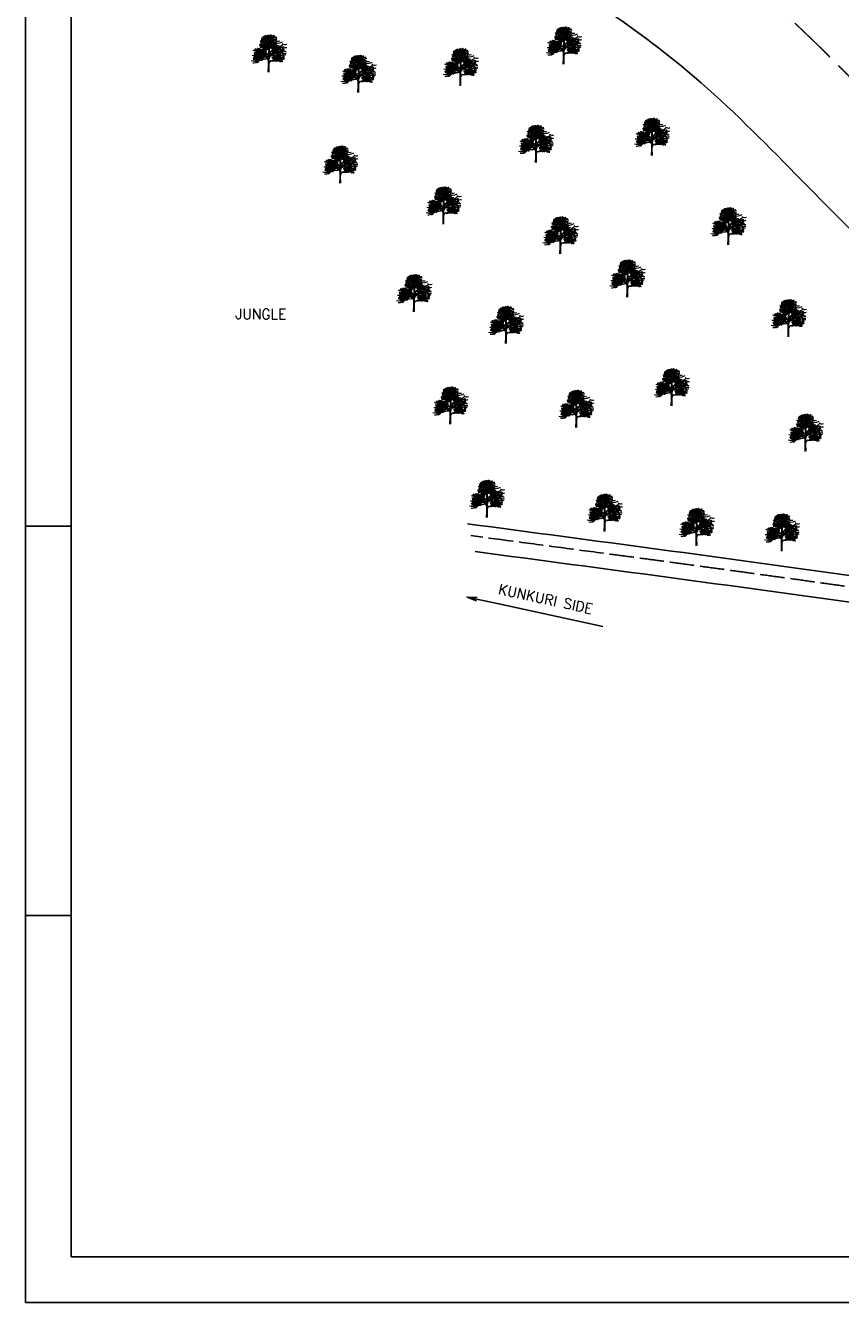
# Model space of a CAD drawing. Header units: millimetres. Extents: x 1046342 to 4871194, y -320379 to 624621.
# Tile 7 of 12: x 3534694 to 3936545, y -320379 to 308894. Entities that reach past the tile are written whole.
import ezdxf

# ---------------------------------------------------------------- set-up
doc = ezdxf.new("R2010")
doc.units = ezdxf.units.MM
doc.header["$LTSCALE"] = 1000
doc.linetypes.add('ACAD_ISO02W100', pattern=[15, 12, -3])
doc.linetypes.add('ACAD_ISO04W100', pattern=[30, 24, -3, 0, -3])
doc.styles.get("Standard").update_dxf_attribs({"font": 'romans.shx'})
doc.dimstyles.new('ISO-25', dxfattribs={"dimtxt": 4, "dimasz": 1.5, "dimexe": 1.25, "dimexo": 2, "dimgap": 200, "dimtad": 1, "dimdec": 0, "dimtxsty": 'Standard', "dimblk": 'OBLIQUE', "dimcen": 2.5, "dimadec": 0, "dimazin": 0, "dimtfac": 1, "dimtdec": 0, "dimtmove": 0, "dimatfit": 3, "dimfxl": 1, "dimarcsym": 0})

# ---------------------------------------------------------------- blocks, each defined once
blk = doc.blocks.new('A2')
for p, q in [((0, 420), (0, 170)), ((0, 170), (10, 170)), ((0, 84.79), (10, 84.79))]:
    blk.add_line(p, q)
for points in [[(0, 0), (594, 0), (594, 420), (0, 420)], [(10, 10), (584, 10), (584, 410), (10, 410)]]:
    blk.add_lwpolyline(points, close=True)
blk = doc.blocks.new('_Oblique')
at = {"color": 0, "linetype": 'ByBlock', "lineweight": -2}
blk.add_line((-0.5, -0.5), (0.5, 0.5), dxfattribs=at)
blk = doc.blocks.new('TREE 34')
at = {"lineweight": 0}
for p, q in [((-0.6, 128.7), (-0.2, 155.6)), ((-1.4, 69), (-1.1, 82.5)), ((-0.5, 90.1), (-0.5, 116.2)), ((2.1, 55.8), (2.4, 94.5)), ((-2.8, -0.3), (-1.6, 33.9)), ((-1.6, 33.9), (-1.6, 59.8)), ((1.9, 37.9), (2, 47.6)), ((2.2, 0), (1.9, 37.9))]:
    blk.add_line(p, q, dxfattribs=at)
for centre, radius, start, end in [((-49.2, 163.5), 17.9, 262.63285, 311.60074), ((-35.4, 180.4), 41.2, 250.24716, 286.37981), ((-36.6, 194.5), 28.8, 245.39893, 290.84204), ((-43.1, 152.6), 19.1, 255.47822, 311.83651), ((-37.9, 172.4), 24.2, 245.8153, 314.34425), ((-40.7, 169.6), 13.7, 245.70686, 316.22449), ((-22.6, 203.7), 43.8, 240.89027, 299.10973), ((-38.4, 181.5), 12.3, 251.01613, 304.18627), ((-33.6, 193.7), 17.8, 242.93805, 301.838), ((-35.8, 208.3), 22.5, 266.11, 297.86259), ((-28.2, 179), 10.1, 237.06964, 318.75832), ((-19.4, 210.1), 30.8, 243.23327, 267.90104), ((-20, 207.2), 18.3, 233.9861, 284.42691), ((-16, 156.8), 17.3, 218.38774, 266.61246), ((-23.9, 169.6), 14.2, 255.26943, 320.76832), ((-21.3, 185.6), 13, 262.03936, 317.0655), ((-15.7, 203.5), 11.7, 235.52407, 320.37658), ((-21.8, 144.8), 34.6, 64.73336, 87.90104), ((-15.5, 223.7), 27.1, 264.59158, 280.8658), ((-25.7, 116.2), 25.1, 0, 70.52632), ((27, 208.5), 45.6, 203.65532, 218.69188), ((-21.3, 117.8), 21.5, 29.07087, 70.32811), ((-8.5, 199.8), 7.45, 243.87033, 326.29178), ((-38.4, 156.1), 38.2, 359.17041, 38.69188), ((-8.4, 190.4), 7.88, 356.24695, 72.28023), ((24.4, 175.7), 27.9, 133.16863, 189.99148), ((3, 204.4), 26.2, 257.7547, 296.57345), ((1.7, 159.8), 1, 79.36235, 180.55084), ((4990.7, 207.8), 4990.2, 180.55084, 181.03996), ((6.2, 135), 5.73, 78.45689, 158.83975), ((10.9, 208.8), 48.8, 259.36235, 290.8016), ((7, 211.6), 18.9, 258.12142, 304.5177), ((75.1, 91.3), 125.5, 121.24278, 124.61336), ((26.4, 203.2), 31.9, 228.64819, 302.63028), ((19.3, 199.2), 59.9, 258.45689, 297.82854), ((15.1, 206), 30, 257.58598, 302.55262), ((26.6, 206.7), 52.2, 249.91161, 265.53741), ((20, 209.3), 18.6, 245.47755, 305.73085), ((30.3, 151.4), 18.2, 225.9442, 297.78114), ((41.3, 222.1), 67, 250.48089, 298.42187), ((30.5, 222.5), 33.8, 255.52425, 288.80169), ((25.8, 204.2), 27.5, 267.49002, 293.1373), ((44.9, 201.7), 18.9, 226.49512, 264.85823), ((50, 193.3), 27.4, 232.54648, 288.51213), ((38.2, 202.6), 61.7, 266.52792, 286.28995), ((6.3, 256.8), 130.2, 288.76001, 301.76727), ((87.2, 169), 21.7, 226.43778, 295.87055), ((-81.2, 120), 31.2, 254.17026, 300.09248), ((-73.1, 144.6), 30.3, 244.23892, 286.55605), ((-71.1, 104.6), 32.2, 242.4624, 289.64691), ((-75.1, 104.3), 27.4, 251.0746, 288.9254), ((-50.9, 214.1), 147.7, 257.16116, 283.85385), ((-69.2, 134), 31.3, 247.30715, 292.69285), ((-76.9, 112.5), 17.1, 265.26343, 320.01296), ((-63.1, 123.9), 29.8, 252.24367, 291.23086), ((-36.7, 156.6), 86.7, 248.85294, 283.85385), ((-58.3, 134.9), 19.9, 241.00913, 317.73362), ((-54.4, 108.4), 21.5, 245.93479, 294.06521), ((-21.4, 142.4), 50.6, 218.94184, 279.8704), ((-49.3, 108.3), 12.8, 244.92052, 295.07948), ((-48.8, 193.2), 71.6, 267.3608, 303.84051), ((-36.7, 123.3), 18.4, 228.84347, 297.24334), ((-41.5, 104.6), 15.2, 241.74137, 306.73903), ((-41.5, 128.3), 14, 249.4854, 312.37148), ((-43.2, 120.9), 17.9, 260.731, 293.52648), ((-41.3, 109.8), 34.4, 264.79362, 299.1796), ((-32.3, 119.7), 20.6, 247.09347, 300.64152), ((-37.6, 138.6), 20.4, 271.51128, 320.88893), ((50.8, 200.5), 122.7, 226.6821, 242.0096), ((-9.9, 180.4), 96.5, 256.8908, 267.3886), ((-24, 114.8), 33.9, 258.7316, 291.98965), ((-11.5, 79.7), 13.4, 46.12122, 111.75193), ((-12.8, 59.8), 12.9, 41.35063, 103.85385), ((-12.8, 59.8), 11.2, 0, 103.85385), ((-13, 66.8), 17.2, 45.75808, 94.24254), ((-11, 82.7), 10, 358.64962, 99.8704), ((-2.4, 69.1), 1, 221.35063, 358.64962), ((-1.6, 128.7), 1, 209.07087, 359.17041), ((-1.5, 90.1), 1, 226.12122, 0), ((190.5, 120.6), 189.2, 181.03996, 185.58179), ((3.2, 102.3), 1, 185.58179, 326.34885), ((16.9, 73.6), 14.7, 111.78682, 179.11697), ((12.4, 94.4), 10, 145.87663, 179.44437), ((67.7, 59.4), 76.5, 111.46155, 146.34885), ((76.1, 51.2), 86.9, 108.76001, 145.87663), ((-14.3, 146.3), 91.4, 285.60465, 327.3267), ((-15.8, 156.2), 100.1, 285.08527, 304.73851), ((-21.3, 169.1), 88.2, 291.78682, 315.35953), ((34.2, 321.2), 211.4, 264.27765, 284.56331), ((8.3, 278.1), 219.2, 271.45514, 290.62717), ((27.3, 127.1), 38.3, 255.96676, 302.22342), ((43.9, 56.2), 67.6, 83.07513, 106.87326), ((34.5, 143.4), 44.9, 268.67298, 289.92348), ((54.2, 89.6), 23.3, 228.97575, 288.96575), ((41.5, 115.2), 25.7, 267.47433, 305.55121), ((55.5, 119.3), 18.6, 241.35159, 296.67182), ((55.3, 252.7), 120.1, 266.33701, 283.25825), ((59.9, 153.6), 74.5, 261.28712, 289.86325), ((65.2, 170.7), 51.7, 252.52608, 285.08479), ((58.8, 178.6), 55.7, 263.07513, 293.5339), ((85.9, 148.4), 48.1, 232.9856, 279.3604), ((60.8, 136), 45.3, 267.47315, 296.6246), ((71.7, 89.4), 15.3, 225.07282, 272.83147), ((73.4, 159.3), 36.7, 259.2798, 284.96621), ((86.2, 174.6), 43.5, 252.68957, 283.38814), ((81, 117.3), 26.3, 254.46664, 296.41985), ((88.3, 131.5), 21.5, 233.73235, 282.86842), ((-82.4, 97.2), 37.6, 251.14796, 305.12727), ((-79.8, 78.7), 29, 258.68369, 309.41405), ((-64.9, 77), 20.7, 257.92074, 327.35709), ((14.2, 46.7), 12.2, 91.45514, 175.6356), ((3.1, 55.8), 1, 179.44437, 320.61488), ((14.2, 46.7), 13.4, 106.86655, 140.61488)]:
    blk.add_arc(centre, radius, start, end, dxfattribs=at)
at = {"color": 0, "linetype": 'ByBlock', "lineweight": 0}
for centre, radius, start, end in [((-37.8, 161), 5.65, 76.61181, 171.49008), ((-42, 167.2), 5.53, 255.28214, 352.81974), ((-37, 137.8), 5.65, 76.61181, 171.49008), ((-41.1, 144), 5.53, 255.28214, 352.81974), ((-37.2, 164), 5.53, 50.28724, 147.82484), ((-38.4, 171.4), 5.65, 231.61691, 326.49518), ((-36.3, 140.7), 5.53, 50.28724, 147.82484), ((-37.5, 148.1), 5.65, 231.61691, 326.49518), ((-34.4, 165.5), 5.65, 76.61181, 171.49008), ((-34.4, 165.5), 5.65, 76.61181, 171.49008), ((-34.5, 159.4), 5.65, 76.61181, 171.49008), ((-38.6, 165.5), 5.53, 255.28214, 352.81974), ((-33.6, 142.2), 5.65, 76.61181, 171.49008), ((-33.6, 142.2), 5.65, 76.61181, 171.49008), ((-33.6, 136.1), 5.65, 76.61181, 171.49008), ((-37.8, 142.3), 5.53, 255.28214, 352.81974), ((-36.2, 178.4), 5.53, 17.29067, 114.82827), ((-33.2, 185.2), 5.65, 198.62033, 293.4986), ((-31.1, 153.9), 5.65, 76.61181, 171.49008), ((-30.8, 151.3), 5.65, 198.62033, 293.4986), ((-29.9, 164.9), 5.65, 76.61181, 171.49008), ((-34.1, 171.1), 5.53, 255.28214, 352.81974), ((-29.8, 158.6), 5.65, 76.61181, 171.49008), ((-34, 164.8), 5.53, 255.28214, 352.81974), ((-29.2, 182.6), 5.65, 76.61181, 171.49008), ((-33.4, 188.8), 5.53, 255.28214, 352.81974), ((-29, 141.6), 5.65, 76.61181, 171.49008), ((-33.2, 147.8), 5.53, 255.28214, 352.81974), ((-29, 135.3), 5.65, 76.61181, 171.49008), ((-33.2, 141.5), 5.53, 255.28214, 352.81974), ((-25.3, 147.5), 5.53, 50.28724, 147.82484), ((-26.5, 154.8), 5.65, 231.61691, 326.49518), ((-25.3, 132.3), 5.53, 50.28724, 147.82484), ((-24.3, 169), 5.65, 76.61181, 171.49008), ((-28.5, 175.2), 5.53, 255.28214, 352.81974), ((-23.4, 171), 5.65, 76.61181, 171.49008), ((-22.5, 148.9), 5.65, 76.61181, 171.49008), ((-22.5, 148.9), 5.65, 76.61181, 171.49008), ((-22.6, 142.8), 5.65, 76.61181, 171.49008), ((-26.7, 149), 5.53, 255.28214, 352.81974), ((-22.5, 133.7), 5.65, 76.61181, 171.49008), ((-22.5, 133.7), 5.65, 76.61181, 171.49008), ((-21.3, 183.6), 5.65, 76.61181, 171.49008), ((-25.4, 189.8), 5.53, 255.28214, 352.81974), ((-23.7, 173.2), 5.53, 17.29067, 114.82827), ((-20.7, 180), 5.65, 198.62033, 293.4986), ((-20, 188.3), 5.65, 76.61181, 171.49008), ((-24.2, 194.5), 5.53, 255.28214, 352.81974), ((-19.9, 175.8), 5.65, 76.61181, 171.49008), ((-24.1, 182), 5.53, 255.28214, 352.81974), ((-19.5, 177.1), 5.65, 76.61181, 171.49008), ((-19.5, 177.1), 5.65, 76.61181, 171.49008), ((-23.7, 183.3), 5.53, 255.28214, 352.81974), ((-23.7, 183.3), 5.53, 255.28214, 352.81974), ((-22.8, 172.7), 5.53, 17.29067, 114.82827), ((-19.8, 179.6), 5.65, 198.62033, 293.4986), ((-19.8, 158), 5.65, 198.62033, 293.4986), ((-19.8, 142.8), 5.65, 198.62033, 293.4986), ((-18, 148.4), 5.65, 76.61181, 171.49008), ((-22.2, 154.6), 5.53, 255.28214, 352.81974), ((-18, 133.2), 5.65, 76.61181, 171.49008), ((-22.2, 139.4), 5.53, 255.28214, 352.81974), ((-17.9, 166.8), 5.65, 76.61181, 171.49008), ((-22.1, 173), 5.53, 255.28214, 352.81974), ((-18, 142), 5.65, 76.61181, 171.49008), ((-22.1, 148.2), 5.53, 255.28214, 352.81974), ((-19.7, 179.4), 5.53, 17.29067, 114.82827), ((-16.7, 186.2), 5.65, 198.62033, 293.4986), ((-18.8, 185.2), 5.53, 17.29067, 114.82827), ((-15.8, 192.1), 5.65, 198.62033, 293.4986), ((-15.5, 160.5), 5.65, 76.61181, 171.49008), ((-15.5, 160.5), 5.65, 76.61181, 171.49008), ((-19.7, 166.7), 5.53, 255.28214, 352.81974), ((-19.7, 166.7), 5.53, 255.28214, 352.81974), ((-15.8, 162.7), 5.53, 17.29067, 114.82827), ((-12.8, 169.5), 5.65, 198.62033, 293.4986), ((-12, 172.8), 5.65, 76.61181, 171.49008), ((-16.2, 178.9), 5.53, 255.28214, 352.81974), ((-14.9, 168.6), 5.53, 17.29067, 114.82827), ((-11.8, 175.4), 5.65, 198.62033, 293.4986), ((-10.5, 144), 5.53, 50.28724, 147.82484), ((-11.7, 151.4), 5.65, 231.61691, 326.49518), ((-7.9, 172.9), 5.65, 76.61181, 171.49008), ((-12, 179), 5.53, 255.28214, 352.81974), ((-7.8, 145.5), 5.65, 76.61181, 171.49008), ((-7.8, 145.5), 5.65, 76.61181, 171.49008), ((-7.8, 139.4), 5.65, 76.61181, 171.49008), ((-12, 145.5), 5.53, 255.28214, 352.81974), ((-6.6, 180.9), 5.65, 76.61181, 171.49008), ((-10.8, 187.1), 5.53, 255.28214, 352.81974), ((-7.5, 157.5), 5.53, 50.28724, 147.82484), ((-8.7, 164.8), 5.65, 231.61691, 326.49518), ((-6.4, 179.4), 5.65, 76.61181, 171.49008), ((-10.6, 185.6), 5.53, 255.28214, 352.81974), ((-7, 189.7), 5.65, 231.61691, 326.49518), ((-5, 154.5), 5.65, 198.62033, 293.4986), ((-4.7, 158.9), 5.65, 76.61181, 171.49008), ((-4.7, 158.9), 5.65, 76.61181, 171.49008), ((-4.7, 152.8), 5.65, 76.61181, 171.49008), ((-8.9, 159), 5.53, 255.28214, 352.81974), ((-3.2, 144.9), 5.65, 76.61181, 171.49008), ((-7.4, 151.1), 5.53, 255.28214, 352.81974), ((-3.2, 138.6), 5.65, 76.61181, 171.49008), ((-7.4, 144.8), 5.53, 255.28214, 352.81974), ((-3.1, 177.7), 5.65, 76.61181, 171.49008), ((-7.2, 183.9), 5.53, 255.28214, 352.81974), ((-2.6, 192), 5.65, 76.61181, 171.49008), ((-6.8, 198.2), 5.53, 255.28214, 352.81974), ((-2, 168), 5.65, 198.62033, 293.4986), ((-3.1, 202.3), 5.65, 231.61691, 326.49518), ((-0.7, 163), 5.65, 76.61181, 171.49008), ((-4.9, 169.2), 5.53, 255.28214, 352.81974), ((-0.2, 158.4), 5.65, 76.61181, 171.49008), ((-4.4, 164.5), 5.53, 255.28214, 352.81974), ((-0.1, 152), 5.65, 76.61181, 171.49008), ((-4.3, 158.2), 5.53, 255.28214, 352.81974), ((0.3, 172.3), 5.65, 76.61181, 171.49008), ((-3.9, 178.5), 5.53, 255.28214, 352.81974), ((0.8, 190.3), 5.65, 76.61181, 171.49008), ((-3.4, 196.5), 5.53, 255.28214, 352.81974), ((-2.9, 159.7), 5.65, 15.23442, 110.1127), ((0.5, 166.3), 5.53, 193.90476, 291.44236), ((1.5, 176.9), 5.65, 76.61181, 171.49008), ((-2.6, 183.1), 5.53, 255.28214, 352.81974), ((4.1, 184.9), 5.65, 76.61181, 171.49008), ((-0.1, 191.1), 5.53, 255.28214, 352.81974), ((4.6, 155.5), 5.65, 76.61181, 171.49008), ((0.4, 161.7), 5.53, 255.28214, 352.81974), ((5.4, 189.5), 5.65, 76.61181, 171.49008), ((1.2, 195.7), 5.53, 255.28214, 352.81974), ((1.9, 162.9), 5.65, 15.23442, 110.1127), ((5.4, 169.5), 5.53, 193.90476, 291.44236), ((5.9, 181.3), 5.65, 76.61181, 171.49008), ((1.7, 187.5), 5.53, 255.28214, 352.81974), ((3, 158), 5.65, 15.23442, 110.1127), ((6.4, 164.6), 5.53, 193.90476, 291.44236), ((6.9, 149.1), 5.65, 76.61181, 171.49008), ((6.9, 149.1), 5.65, 76.61181, 171.49008), ((2.7, 155.3), 5.53, 255.28214, 352.81974), ((2.7, 155.3), 5.53, 255.28214, 352.81974), ((7.9, 175.7), 5.65, 76.61181, 171.49008), ((3.7, 181.9), 5.53, 255.28214, 352.81974), ((8.2, 175), 5.65, 76.61181, 171.49008), ((8.2, 175), 5.65, 76.61181, 171.49008), ((4, 181.2), 5.53, 255.28214, 352.81974), ((4, 181.2), 5.53, 255.28214, 352.81974), ((8.7, 177.7), 5.65, 76.61181, 171.49008), ((9.7, 193.9), 5.65, 76.61181, 171.49008), ((5.5, 200.1), 5.53, 255.28214, 352.81974), ((9, 134.4), 5.53, 50.28724, 147.82484), ((7.8, 141.8), 5.65, 231.61691, 326.49518), ((10.9, 190.3), 5.65, 76.61181, 171.49008), ((6.7, 196.5), 5.53, 255.28214, 352.81974), ((11.3, 167.2), 5.65, 76.61181, 171.49008), ((7.1, 173.4), 5.53, 255.28214, 352.81974), ((7.9, 161.2), 5.65, 15.23442, 110.1127), ((11.3, 167.8), 5.53, 193.90476, 291.44236), ((8.5, 179.9), 5.53, 17.29067, 114.82827), ((11.5, 186.7), 5.65, 198.62033, 293.4986), ((11.8, 135.9), 5.65, 76.61181, 171.49008), ((11.8, 135.9), 5.65, 76.61181, 171.49008), ((12.3, 182.5), 5.65, 76.61181, 171.49008), ((8.1, 188.7), 5.53, 255.28214, 352.81974), ((8.9, 144.6), 5.65, 15.23442, 110.1127), ((12.3, 151.2), 5.53, 193.90476, 291.44236), ((12.7, 183.8), 5.65, 76.61181, 171.49008), ((12.7, 183.8), 5.65, 76.61181, 171.49008), ((8.5, 190), 5.53, 255.28214, 352.81974), ((8.5, 190), 5.53, 255.28214, 352.81974), ((9.4, 179.4), 5.53, 17.29067, 114.82827), ((12.4, 186.3), 5.65, 198.62033, 293.4986), ((10.7, 177.5), 5.65, 231.61691, 326.49518), ((14.3, 173.5), 5.65, 76.61181, 171.49008), ((10.1, 179.7), 5.53, 255.28214, 352.81974), ((14.6, 165.5), 5.65, 76.61181, 171.49008), ((10.5, 171.7), 5.53, 255.28214, 352.81974), ((14.5, 145), 5.65, 198.62033, 293.4986), ((11.9, 153.9), 5.65, 15.23442, 110.1127), ((15.3, 160.5), 5.53, 193.90476, 291.44236), ((12.4, 186.1), 5.53, 17.29067, 114.82827), ((15.5, 192.9), 5.65, 198.62033, 293.4986), ((12, 150.1), 5.65, 15.23442, 110.1127), ((15.4, 156.8), 5.53, 193.90476, 291.44236), ((16.3, 135.3), 5.65, 76.61181, 171.49008), ((12.1, 141.5), 5.53, 255.28214, 352.81974), ((13.3, 191.9), 5.53, 17.29067, 114.82827), ((16.4, 198.8), 5.65, 198.62033, 293.4986), ((16.6, 167.2), 5.65, 76.61181, 171.49008), ((16.6, 167.2), 5.65, 76.61181, 171.49008), ((12.5, 173.4), 5.53, 255.28214, 352.81974), ((12.5, 173.4), 5.53, 255.28214, 352.81974), ((13.5, 145.7), 5.65, 15.23442, 110.1127), ((17, 152.4), 5.53, 193.90476, 291.44236), ((15.8, 157.9), 5.65, 15.23442, 110.1127), ((19.3, 164.5), 5.53, 193.90476, 291.44236), ((16.4, 169.4), 5.53, 17.29067, 114.82827), ((19.4, 176.2), 5.65, 198.62033, 293.4986), ((20.2, 179.5), 5.65, 76.61181, 171.49008), ((16, 185.6), 5.53, 255.28214, 352.81974), ((17.3, 175.3), 5.53, 17.29067, 114.82827), ((20.3, 182.1), 5.65, 198.62033, 293.4986), ((19, 163.4), 5.65, 15.23442, 110.1127), ((22.4, 170.1), 5.53, 193.90476, 291.44236), ((19.4, 144), 5.65, 15.23442, 110.1127), ((22.9, 150.7), 5.53, 193.90476, 291.44236), ((20.5, 159), 5.65, 15.23442, 110.1127), ((24, 165.6), 5.53, 193.90476, 291.44236), ((24.3, 179.6), 5.65, 76.61181, 171.49008), ((20.1, 185.7), 5.53, 255.28214, 352.81974), ((25.5, 187.6), 5.65, 76.61181, 171.49008), ((21.4, 193.8), 5.53, 255.28214, 352.81974), ((26.2, 190.6), 5.53, 50.28724, 147.82484), ((25, 198), 5.65, 231.61691, 326.49518), ((24.4, 144.1), 5.65, 15.23442, 110.1127), ((27.8, 150.7), 5.53, 193.90476, 291.44236), ((26.4, 157.3), 5.65, 15.23442, 110.1127), ((29.9, 163.9), 5.53, 193.90476, 291.44236), ((31.8, 139.8), 5.65, 76.61181, 171.49008), ((27.6, 146), 5.53, 255.28214, 352.81974), ((29.2, 147.2), 5.65, 15.23442, 110.1127), ((32.6, 153.9), 5.53, 193.90476, 291.44236), ((30.3, 142.4), 5.65, 15.23442, 110.1127), ((33.7, 149), 5.53, 193.90476, 291.44236), ((34.2, 133.5), 5.65, 76.61181, 171.49008), ((34.2, 133.5), 5.65, 76.61181, 171.49008), ((30, 139.7), 5.53, 255.28214, 352.81974), ((30, 139.7), 5.53, 255.28214, 352.81974), ((33.3, 167.7), 5.65, 15.23442, 110.1127), ((36.7, 174.4), 5.53, 193.90476, 291.44236), ((38.5, 151.6), 5.65, 76.61181, 171.49008), ((34.3, 157.8), 5.53, 255.28214, 352.81974), ((35.1, 145.5), 5.65, 15.23442, 110.1127), ((38.5, 152.2), 5.53, 193.90476, 291.44236), ((38, 161.9), 5.65, 231.61691, 326.49518), ((40.7, 163.5), 5.65, 76.61181, 171.49008), ((36.6, 169.7), 5.53, 255.28214, 352.81974), ((70, 139.6), 5.65, 198.62033, 293.4986), ((-77.9, 97.6), 5.65, 15.23442, 110.1127), ((-74.5, 104.2), 5.53, 193.90476, 291.44236), ((-73.5, 80.1), 5.65, 76.61181, 171.49008), ((-77.7, 86.2), 5.53, 255.28214, 352.81974), ((-76.9, 92.7), 5.65, 15.23442, 110.1127), ((-73.4, 99.4), 5.53, 193.90476, 291.44236), ((-73, 83.8), 5.65, 76.61181, 171.49008), ((-73, 83.8), 5.65, 76.61181, 171.49008), ((-77.1, 90), 5.53, 255.28214, 352.81974), ((-77.1, 90), 5.53, 255.28214, 352.81974), ((-71.4, 117.7), 5.65, 76.61181, 171.49008), ((-75.6, 123.9), 5.53, 255.28214, 352.81974), ((-70.1, 78.4), 5.65, 76.61181, 171.49008), ((-74.3, 84.6), 5.53, 255.28214, 352.81974), ((-69, 113.2), 5.65, 76.61181, 171.49008), ((-73.2, 119.4), 5.53, 255.28214, 352.81974), ((-72, 95.9), 5.65, 15.23442, 110.1127), ((-68.6, 102.5), 5.53, 193.90476, 291.44236), ((-66.8, 72.9), 5.65, 76.61181, 171.49008), ((-71, 79.1), 5.53, 255.28214, 352.81974), ((-65.5, 77.6), 5.65, 76.61181, 171.49008), ((-69.7, 83.8), 5.53, 255.28214, 352.81974), ((-65.4, 65.1), 5.65, 76.61181, 171.49008), ((-69.6, 71.3), 5.53, 255.28214, 352.81974), ((-65.2, 100.2), 5.65, 76.61181, 171.49008), ((-69.4, 106.4), 5.53, 255.28214, 352.81974), ((-65, 66.5), 5.65, 76.61181, 171.49008), ((-65, 66.5), 5.65, 76.61181, 171.49008), ((-69.2, 72.6), 5.53, 255.28214, 352.81974), ((-69.2, 72.6), 5.53, 255.28214, 352.81974), ((-68, 88.6), 5.65, 15.23442, 110.1127), ((-64.6, 95.3), 5.53, 193.90476, 291.44236), ((-67.9, 84.9), 5.65, 15.23442, 110.1127), ((-64.4, 91.5), 5.53, 193.90476, 291.44236), ((-63.9, 104.6), 5.65, 76.61181, 171.49008), ((-68, 110.8), 5.53, 255.28214, 352.81974), ((-66.3, 80.4), 5.65, 15.23442, 110.1127), ((-65.8, 113.9), 5.53, 17.29067, 114.82827), ((-62.7, 120.7), 5.65, 198.62033, 293.4986), ((-63.2, 107.6), 5.53, 50.28724, 147.82484), ((-64.4, 115), 5.65, 231.61691, 326.49518), ((-65.3, 68.7), 5.53, 17.29067, 114.82827), ((-62.3, 75.5), 5.65, 198.62033, 293.4986), ((-64.4, 74.6), 5.53, 17.29067, 114.82827), ((-61.4, 81.4), 5.65, 198.62033, 293.4986), ((-64.6, 77.5), 5.65, 15.23442, 110.1127), ((-61.1, 84.2), 5.53, 193.90476, 291.44236), ((-64, 92.6), 5.65, 15.23442, 110.1127), ((-60.6, 99.3), 5.53, 193.90476, 291.44236), ((-60, 120.7), 5.65, 76.61181, 171.49008), ((-64.2, 126.8), 5.53, 255.28214, 352.81974), ((-60.9, 98.1), 5.65, 15.23442, 110.1127), ((-57.4, 104.8), 5.53, 193.90476, 291.44236), ((-57.1, 73.3), 5.65, 76.61181, 171.49008), ((-61.3, 79.5), 5.53, 255.28214, 352.81974), ((-60.4, 78.7), 5.65, 15.23442, 110.1127), ((-56.7, 115.2), 5.65, 76.61181, 171.49008), ((-60.8, 121.4), 5.53, 255.28214, 352.81974), ((-59.7, 80.7), 5.65, 15.23442, 110.1127), ((-56.3, 87.3), 5.53, 193.90476, 291.44236), ((-55.9, 108.5), 5.65, 76.61181, 171.49008), ((-60.1, 114.7), 5.53, 255.28214, 352.81974), ((-59.3, 93.7), 5.65, 15.23442, 110.1127), ((-55.9, 100.4), 5.53, 193.90476, 291.44236), ((-55.4, 119.9), 5.65, 76.61181, 171.49008), ((-59.6, 126.1), 5.53, 255.28214, 352.81974), ((-58.7, 75.8), 5.65, 15.23442, 110.1127), ((-55.2, 82.5), 5.53, 193.90476, 291.44236), ((-54.8, 66.9), 5.65, 76.61181, 171.49008), ((-54.8, 66.9), 5.65, 76.61181, 171.49008), ((-58.9, 73.1), 5.53, 255.28214, 352.81974), ((-58.9, 73.1), 5.53, 255.28214, 352.81974), ((-54.7, 113.1), 5.65, 76.61181, 171.49008), ((-58.8, 119.3), 5.53, 255.28214, 352.81974), ((-52.2, 107.1), 5.65, 76.61181, 171.49008), ((-56.4, 113.3), 5.53, 255.28214, 352.81974), ((-54.9, 108.8), 5.53, 17.29067, 114.82827), ((-51.9, 115.6), 5.65, 198.62033, 293.4986), ((-51.1, 119.9), 5.65, 76.61181, 171.49008), ((-55.3, 126.1), 5.53, 255.28214, 352.81974), ((-50.4, 85), 5.65, 76.61181, 171.49008), ((-54.6, 91.2), 5.53, 255.28214, 352.81974), ((-53.8, 79), 5.65, 15.23442, 110.1127), ((-50.4, 85.6), 5.53, 193.90476, 291.44236), ((-53.4, 92), 5.65, 15.23442, 110.1127), ((-50, 98.7), 5.53, 193.90476, 291.44236), ((-51, 95.4), 5.65, 231.61691, 326.49518), ((-47.8, 118.2), 5.65, 76.61181, 171.49008), ((-51.9, 124.4), 5.53, 255.28214, 352.81974), ((-47, 83.3), 5.65, 76.61181, 171.49008), ((-51.2, 89.5), 5.53, 255.28214, 352.81974), ((-49.8, 71.7), 5.65, 15.23442, 110.1127), ((-46.4, 78.4), 5.53, 193.90476, 291.44236), ((-49.7, 68), 5.65, 15.23442, 110.1127), ((-46.2, 74.6), 5.53, 193.90476, 291.44236), ((-48.1, 63.5), 5.65, 15.23442, 110.1127), ((-44.7, 70.2), 5.53, 193.90476, 291.44236), ((-44.4, 112.8), 5.65, 76.61181, 171.49008), ((-48.6, 119), 5.53, 255.28214, 352.81974), ((-43.2, 117.4), 5.65, 76.61181, 171.49008), ((-47.3, 123.6), 5.53, 255.28214, 352.81974), ((-42.7, 104.5), 5.65, 76.61181, 171.49008), ((-46.9, 110.7), 5.53, 255.28214, 352.81974), ((-45.8, 75.7), 5.65, 15.23442, 110.1127), ((-42.4, 82.4), 5.53, 193.90476, 291.44236), ((-42.1, 107.5), 5.53, 50.28724, 147.82484), ((-43.3, 114.8), 5.65, 231.61691, 326.49518), ((-39.4, 108.9), 5.65, 76.61181, 171.49008), ((-39.4, 108.9), 5.65, 76.61181, 171.49008), ((-42.7, 99), 5.65, 15.23442, 110.1127), ((-39.2, 105.6), 5.53, 193.90476, 291.44236), ((-42.7, 81.2), 5.65, 15.23442, 110.1127), ((-39.2, 87.9), 5.53, 193.90476, 291.44236), ((-41.1, 76.8), 5.65, 15.23442, 110.1127), ((-37.7, 83.5), 5.53, 193.90476, 291.44236), ((-36.6, 118), 5.65, 198.62033, 293.4986), ((-35.2, 94.7), 5.65, 76.61181, 171.49008), ((-39.4, 100.9), 5.53, 255.28214, 352.81974), ((-34.8, 108.4), 5.65, 76.61181, 171.49008), ((-39, 114.6), 5.53, 255.28214, 352.81974), ((-37.8, 102.1), 5.65, 15.23442, 110.1127), ((-34.4, 108.8), 5.53, 193.90476, 291.44236), ((-36.8, 97.3), 5.65, 15.23442, 110.1127), ((-33.3, 103.9), 5.53, 193.90476, 291.44236), ((-32.9, 88.4), 5.65, 76.61181, 171.49008), ((-32.9, 88.4), 5.65, 76.61181, 171.49008), ((-37, 94.6), 5.53, 255.28214, 352.81974), ((-37, 94.6), 5.53, 255.28214, 352.81974), ((-35.2, 75.1), 5.65, 15.23442, 110.1127), ((-31.8, 81.8), 5.53, 193.90476, 291.44236), ((-30.2, 130.7), 5.65, 76.61181, 171.49008), ((-34.4, 136.9), 5.53, 255.28214, 352.81974), ((-28.5, 106.5), 5.65, 76.61181, 171.49008), ((-32.7, 112.7), 5.53, 255.28214, 352.81974), ((-31.9, 100.4), 5.65, 15.23442, 110.1127), ((-28.5, 107.1), 5.53, 193.90476, 291.44236), ((-30.9, 83.9), 5.65, 15.23442, 110.1127), ((-27.5, 90.5), 5.53, 193.90476, 291.44236), ((-29.1, 116.8), 5.65, 231.61691, 326.49518), ((-25.1, 104.8), 5.65, 76.61181, 171.49008), ((-29.3, 111), 5.53, 255.28214, 352.81974), ((-26.5, 139.7), 5.65, 231.61691, 326.49518), ((-27.9, 93.2), 5.65, 15.23442, 110.1127), ((-24.5, 99.8), 5.53, 193.90476, 291.44236), ((-27.8, 89.4), 5.65, 15.23442, 110.1127), ((-24.3, 96), 5.53, 193.90476, 291.44236), ((-26.2, 85), 5.65, 15.23442, 110.1127), ((-22.8, 91.6), 5.53, 193.90476, 291.44236), ((-22.6, 127.6), 5.65, 76.61181, 171.49008), ((-26.7, 133.8), 5.53, 255.28214, 352.81974), ((-22.4, 135.9), 5.65, 198.62033, 293.4986), ((-23.9, 97.2), 5.65, 15.23442, 110.1127), ((-20.5, 103.8), 5.53, 193.90476, 291.44236), ((-21, 114.5), 5.53, 50.28724, 147.82484), ((-22.1, 121.9), 5.65, 231.61691, 326.49518), ((-18.2, 115.9), 5.65, 76.61181, 171.49008), ((-18.2, 115.9), 5.65, 76.61181, 171.49008), ((-18.2, 109.8), 5.65, 76.61181, 171.49008), ((-22.4, 116), 5.53, 255.28214, 352.81974), ((-18, 126.9), 5.65, 76.61181, 171.49008), ((-22.1, 133), 5.53, 255.28214, 352.81974), ((-20.8, 102.7), 5.65, 15.23442, 110.1127), ((-17.3, 109.3), 5.53, 193.90476, 291.44236), ((-20.3, 83.3), 5.65, 15.23442, 110.1127), ((-16.9, 89.9), 5.53, 193.90476, 291.44236), ((-19.2, 98.3), 5.65, 15.23442, 110.1127), ((-15.8, 104.9), 5.53, 193.90476, 291.44236), ((-15.4, 125), 5.65, 198.62033, 293.4986), ((-13.7, 115.4), 5.65, 76.61181, 171.49008), ((-17.8, 121.6), 5.53, 255.28214, 352.81974), ((-13.6, 109.1), 5.65, 76.61181, 171.49008), ((-17.8, 115.2), 5.53, 255.28214, 352.81974), ((-11.4, 127.5), 5.53, 50.28724, 147.82484), ((-12.6, 134.9), 5.65, 231.61691, 326.49518), ((-11.4, 75.8), 5.53, 50.28724, 147.82484), ((-12.6, 83.2), 5.65, 231.61691, 326.49518), ((-13.3, 96.6), 5.65, 15.23442, 110.1127), ((-9.9, 103.2), 5.53, 193.90476, 291.44236), ((-8.7, 129), 5.65, 76.61181, 171.49008), ((-8.7, 129), 5.65, 76.61181, 171.49008), ((-8.7, 122.9), 5.65, 76.61181, 171.49008), ((-12.8, 129), 5.53, 255.28214, 352.81974), ((-8.7, 77.3), 5.65, 76.61181, 171.49008), ((-8.7, 77.3), 5.65, 76.61181, 171.49008), ((-8.7, 71.2), 5.65, 76.61181, 171.49008), ((-12.8, 77.4), 5.53, 255.28214, 352.81974), ((-5.9, 138), 5.65, 198.62033, 293.4986), ((-5.9, 86.4), 5.65, 198.62033, 293.4986), ((-4.1, 128.4), 5.65, 76.61181, 171.49008), ((-8.3, 134.6), 5.53, 255.28214, 352.81974), ((-4.1, 76.7), 5.65, 76.61181, 171.49008), ((-8.3, 82.9), 5.53, 255.28214, 352.81974), ((-4.1, 122.1), 5.65, 76.61181, 171.49008), ((-8.2, 128.3), 5.53, 255.28214, 352.81974), ((-4.1, 70.4), 5.65, 76.61181, 171.49008), ((-8.2, 76.6), 5.53, 255.28214, 352.81974), ((7.3, 91), 5.53, 50.28724, 147.82484), ((6.1, 98.4), 5.65, 231.61691, 326.49518), ((10, 92.5), 5.65, 76.61181, 171.49008), ((10, 92.5), 5.65, 76.61181, 171.49008), ((10, 86.4), 5.65, 76.61181, 171.49008), ((5.8, 92.6), 5.53, 255.28214, 352.81974), ((11.8, 129.8), 5.65, 76.61181, 171.49008), ((7.6, 136), 5.53, 255.28214, 352.81974), ((12.8, 101.6), 5.65, 198.62033, 293.4986), ((14.6, 91.9), 5.65, 76.61181, 171.49008), ((10.4, 98.1), 5.53, 255.28214, 352.81974), ((14.6, 85.6), 5.65, 76.61181, 171.49008), ((10.4, 91.8), 5.53, 255.28214, 352.81974), ((16.4, 129), 5.65, 76.61181, 171.49008), ((12.2, 135.2), 5.53, 255.28214, 352.81974), ((19.4, 126.6), 5.53, 50.28724, 147.82484), ((18.3, 134), 5.65, 231.61691, 326.49518), ((22.2, 128.1), 5.65, 76.61181, 171.49008), ((22.2, 128.1), 5.65, 76.61181, 171.49008), ((22.2, 122), 5.65, 76.61181, 171.49008), ((18, 128.2), 5.53, 255.28214, 352.81974), ((19, 73.5), 5.65, 15.23442, 110.1127), ((22.4, 80.1), 5.53, 193.90476, 291.44236), ((19.9, 116.8), 5.65, 15.23442, 110.1127), ((23.3, 123.5), 5.53, 193.90476, 291.44236), ((22.9, 98.9), 5.53, 50.28724, 147.82484), ((21.7, 106.2), 5.65, 231.61691, 326.49518), ((25, 137.2), 5.65, 198.62033, 293.4986), ((25.7, 100.3), 5.65, 76.61181, 171.49008), ((25.7, 100.3), 5.65, 76.61181, 171.49008), ((25.7, 94.2), 5.65, 76.61181, 171.49008), ((21.5, 100.4), 5.53, 255.28214, 352.81974), ((26.4, 69.3), 5.65, 76.61181, 171.49008), ((22.3, 75.5), 5.53, 255.28214, 352.81974), ((26.7, 127.5), 5.65, 76.61181, 171.49008), ((22.6, 133.7), 5.53, 255.28214, 352.81974), ((26.8, 121.2), 5.65, 76.61181, 171.49008), ((22.6, 127.4), 5.53, 255.28214, 352.81974), ((27.3, 112.6), 5.65, 76.61181, 171.49008), ((23.2, 118.8), 5.53, 255.28214, 352.81974), ((23.8, 76.7), 5.65, 15.23442, 110.1127), ((27.3, 83.3), 5.53, 193.90476, 291.44236), ((24.7, 120), 5.65, 15.23442, 110.1127), ((28.2, 126.6), 5.53, 193.90476, 291.44236), ((24.9, 71.8), 5.65, 15.23442, 110.1127), ((28.3, 78.4), 5.53, 193.90476, 291.44236), ((28.4, 109.4), 5.65, 198.62033, 293.4986), ((25.8, 115.1), 5.65, 15.23442, 110.1127), ((29.2, 121.8), 5.53, 193.90476, 291.44236), ((29.7, 106.2), 5.65, 76.61181, 171.49008), ((29.7, 106.2), 5.65, 76.61181, 171.49008), ((25.5, 112.4), 5.53, 255.28214, 352.81974), ((25.5, 112.4), 5.53, 255.28214, 352.81974), ((30.2, 99.8), 5.65, 76.61181, 171.49008), ((26, 105.9), 5.53, 255.28214, 352.81974), ((30.3, 93.4), 5.65, 76.61181, 171.49008), ((26.1, 99.6), 5.53, 255.28214, 352.81974), ((33.2, 81), 5.65, 76.61181, 171.49008), ((29, 87.2), 5.53, 255.28214, 352.81974), ((29.7, 75), 5.65, 15.23442, 110.1127), ((33.2, 81.6), 5.53, 193.90476, 291.44236), ((34.1, 124.3), 5.65, 76.61181, 171.49008), ((29.9, 130.5), 5.53, 255.28214, 352.81974), ((30.6, 118.3), 5.65, 15.23442, 110.1127), ((34.1, 124.9), 5.53, 193.90476, 291.44236), ((32.6, 91.3), 5.65, 231.61691, 326.49518), ((31.6, 101.7), 5.65, 15.23442, 110.1127), ((35.1, 108.4), 5.53, 193.90476, 291.44236), ((33.5, 134.7), 5.65, 231.61691, 326.49518), ((36.5, 79.3), 5.65, 76.61181, 171.49008), ((32.4, 85.5), 5.53, 255.28214, 352.81974), ((37.4, 122.6), 5.65, 76.61181, 171.49008), ((33.2, 128.8), 5.53, 255.28214, 352.81974), ((33.8, 67.7), 5.65, 15.23442, 110.1127), ((37.2, 74.3), 5.53, 193.90476, 291.44236), ((33.9, 63.9), 5.65, 15.23442, 110.1127), ((37.3, 70.6), 5.53, 193.90476, 291.44236), ((34.7, 111), 5.65, 15.23442, 110.1127), ((38.1, 117.7), 5.53, 193.90476, 291.44236), ((34.8, 107.3), 5.65, 15.23442, 110.1127), ((38.2, 113.9), 5.53, 193.90476, 291.44236), ((36.1, 129), 5.65, 15.23442, 110.1127), ((39.5, 135.6), 5.53, 193.90476, 291.44236), ((36.3, 102.8), 5.65, 15.23442, 110.1127), ((39.8, 109.5), 5.53, 193.90476, 291.44236), ((37.7, 71.7), 5.65, 15.23442, 110.1127), ((41.2, 78.3), 5.53, 193.90476, 291.44236), ((38.6, 115), 5.65, 15.23442, 110.1127), ((42.1, 121.7), 5.53, 193.90476, 291.44236), ((40.8, 130.1), 5.65, 15.23442, 110.1127), ((44.2, 136.7), 5.53, 193.90476, 291.44236), ((40.9, 77.2), 5.65, 15.23442, 110.1127), ((44.3, 83.9), 5.53, 193.90476, 291.44236), ((41.8, 120.5), 5.65, 15.23442, 110.1127), ((45.2, 127.2), 5.53, 193.90476, 291.44236), ((42.2, 101.1), 5.65, 15.23442, 110.1127), ((45.7, 107.8), 5.53, 193.90476, 291.44236), ((46, 87.3), 5.65, 76.61181, 171.49008), ((41.8, 93.5), 5.53, 255.28214, 352.81974), ((42.4, 72.8), 5.65, 15.23442, 110.1127), ((45.9, 79.4), 5.53, 193.90476, 291.44236), ((46.8, 89.2), 5.65, 76.61181, 171.49008), ((43.3, 116.1), 5.65, 15.23442, 110.1127), ((46.8, 122.8), 5.53, 193.90476, 291.44236), ((49, 101.9), 5.65, 76.61181, 171.49008), ((44.8, 108.1), 5.53, 255.28214, 352.81974), ((46.6, 91.5), 5.53, 17.29067, 114.82827), ((49.6, 98.3), 5.65, 198.62033, 293.4986), ((46.2, 70.4), 5.65, 15.23442, 110.1127), ((49.7, 77), 5.53, 193.90476, 291.44236), ((46.7, 128.4), 5.65, 15.23442, 110.1127), ((50.1, 135), 5.53, 193.90476, 291.44236), ((50.4, 94), 5.65, 76.61181, 171.49008), ((46.2, 100.2), 5.53, 255.28214, 352.81974), ((47.5, 91), 5.53, 17.29067, 114.82827), ((50.5, 97.8), 5.65, 198.62033, 293.4986), ((50.8, 95.4), 5.65, 76.61181, 171.49008), ((50.8, 95.4), 5.65, 76.61181, 171.49008), ((46.6, 101.6), 5.53, 255.28214, 352.81974), ((46.6, 101.6), 5.53, 255.28214, 352.81974), ((48.3, 71.1), 5.65, 15.23442, 110.1127), ((51.8, 77.8), 5.53, 193.90476, 291.44236), ((52.4, 85.1), 5.65, 76.61181, 171.49008), ((48.2, 91.3), 5.53, 255.28214, 352.81974), ((49.2, 114.4), 5.65, 15.23442, 110.1127), ((52.7, 121.1), 5.53, 193.90476, 291.44236), ((53.7, 66.1), 5.65, 76.61181, 171.49008), ((49.5, 72.3), 5.53, 255.28214, 352.81974), ((50.5, 97.6), 5.53, 17.29067, 114.82827), ((53.6, 104.4), 5.65, 198.62033, 293.4986), ((51.4, 103.5), 5.53, 17.29067, 114.82827), ((54.5, 110.3), 5.65, 198.62033, 293.4986), ((54.7, 78.7), 5.65, 76.61181, 171.49008), ((54.7, 78.7), 5.65, 76.61181, 171.49008), ((50.6, 84.9), 5.53, 255.28214, 352.81974), ((50.6, 84.9), 5.53, 255.28214, 352.81974), ((51.1, 73.6), 5.65, 15.23442, 110.1127), ((54.5, 80.2), 5.53, 193.90476, 291.44236), ((54.9, 126.6), 5.53, 50.28724, 147.82484), ((53.7, 134), 5.65, 231.61691, 326.49518), ((52.1, 68.7), 5.65, 15.23442, 110.1127), ((55.6, 75.3), 5.53, 193.90476, 291.44236), ((57.6, 128.1), 5.65, 76.61181, 171.49008), ((57.6, 128.1), 5.65, 76.61181, 171.49008), ((57.6, 121.9), 5.65, 76.61181, 171.49008), ((53.5, 128.1), 5.53, 255.28214, 352.81974), ((54.5, 81), 5.53, 17.29067, 114.82827), ((57.5, 87.8), 5.65, 198.62033, 293.4986), ((58.3, 91), 5.65, 76.61181, 171.49008), ((54.1, 97.2), 5.53, 255.28214, 352.81974), ((55.4, 86.8), 5.53, 17.29067, 114.82827), ((58.4, 93.7), 5.65, 198.62033, 293.4986), ((60.4, 77.9), 5.65, 76.61181, 171.49008), ((56.2, 84.1), 5.53, 255.28214, 352.81974), ((60.4, 137.1), 5.65, 198.62033, 293.4986), ((57, 71.9), 5.65, 15.23442, 110.1127), ((60.4, 78.5), 5.53, 193.90476, 291.44236), ((59.9, 88.2), 5.65, 231.61691, 326.49518), ((62.2, 127.5), 5.65, 76.61181, 171.49008), ((58, 133.7), 5.53, 255.28214, 352.81974), ((62.2, 121.2), 5.65, 76.61181, 171.49008), ((58.1, 127.4), 5.53, 255.28214, 352.81974), ((62.4, 91.1), 5.65, 76.61181, 171.49008), ((58.2, 97.3), 5.53, 255.28214, 352.81974), ((63.6, 99.2), 5.65, 76.61181, 171.49008), ((59.4, 105.4), 5.53, 255.28214, 352.81974), ((63.8, 76.2), 5.65, 76.61181, 171.49008), ((59.6, 82.4), 5.53, 255.28214, 352.81974), ((61, 64.6), 5.65, 15.23442, 110.1127), ((64.5, 71.2), 5.53, 193.90476, 291.44236), ((64.3, 102.1), 5.53, 50.28724, 147.82484), ((63.1, 109.5), 5.65, 231.61691, 326.49518), ((67.3, 130.5), 5.65, 76.61181, 171.49008), ((67.3, 130.5), 5.65, 76.61181, 171.49008), ((63.1, 136.7), 5.53, 255.28214, 352.81974), ((63.1, 136.7), 5.53, 255.28214, 352.81974), ((64.6, 109.7), 5.65, 15.23442, 110.1127), ((68, 116.3), 5.53, 193.90476, 291.44236), ((65, 68.6), 5.65, 15.23442, 110.1127), ((68.4, 75.2), 5.53, 193.90476, 291.44236), ((68.2, 74.1), 5.65, 15.23442, 110.1127), ((71.6, 80.7), 5.53, 193.90476, 291.44236), ((72, 105.4), 5.65, 76.61181, 171.49008), ((67.8, 111.6), 5.53, 255.28214, 352.81974), ((69.4, 112.9), 5.65, 15.23442, 110.1127), ((72.9, 119.5), 5.53, 193.90476, 291.44236), ((69.7, 69.7), 5.65, 15.23442, 110.1127), ((73.1, 76.3), 5.53, 193.90476, 291.44236), ((70.5, 108), 5.65, 15.23442, 110.1127), ((73.9, 114.6), 5.53, 193.90476, 291.44236), ((74.4, 99.1), 5.65, 76.61181, 171.49008), ((74.4, 99.1), 5.65, 76.61181, 171.49008), ((70.2, 105.3), 5.53, 255.28214, 352.81974), ((70.2, 105.3), 5.53, 255.28214, 352.81974), ((76.4, 73.4), 5.65, 76.61181, 171.49008), ((72.2, 79.6), 5.53, 255.28214, 352.81974), ((77.2, 75.4), 5.65, 76.61181, 171.49008), ((77.2, 128.8), 5.65, 76.61181, 171.49008), ((73.1, 135), 5.53, 255.28214, 352.81974), ((78.1, 130.8), 5.65, 76.61181, 171.49008), ((78.7, 117.2), 5.65, 76.61181, 171.49008), ((74.6, 123.4), 5.53, 255.28214, 352.81974), ((75.3, 111.2), 5.65, 15.23442, 110.1127), ((78.8, 117.8), 5.53, 193.90476, 291.44236), ((75.6, 68), 5.65, 15.23442, 110.1127), ((79, 74.6), 5.53, 193.90476, 291.44236), ((79.4, 88), 5.65, 76.61181, 171.49008), ((75.2, 94.2), 5.53, 255.28214, 352.81974), ((76.3, 94.6), 5.65, 15.23442, 110.1127), ((79.8, 101.2), 5.53, 193.90476, 291.44236), ((77, 77.6), 5.53, 17.29067, 114.82827), ((80, 84.5), 5.65, 198.62033, 293.4986), ((78.2, 127.5), 5.65, 231.61691, 326.49518), ((80.8, 80.2), 5.65, 76.61181, 171.49008), ((76.6, 86.4), 5.53, 255.28214, 352.81974), ((77.9, 77.1), 5.53, 17.29067, 114.82827), ((80.9, 84), 5.65, 198.62033, 293.4986), ((81.2, 81.5), 5.65, 76.61181, 171.49008), ((81.2, 81.5), 5.65, 76.61181, 171.49008), ((77, 87.7), 5.53, 255.28214, 352.81974), ((77, 87.7), 5.53, 255.28214, 352.81974), ((-69.8, 58.3), 5.65, 76.61181, 171.49008), ((-74, 64.5), 5.53, 255.28214, 352.81974), ((-69, 60.3), 5.65, 76.61181, 171.49008), ((-69.2, 62.5), 5.53, 17.29067, 114.82827), ((-66.2, 69.4), 5.65, 198.62033, 293.4986), ((-68.3, 62.1), 5.53, 17.29067, 114.82827), ((-65.3, 68.9), 5.65, 198.62033, 293.4986), ((-63.4, 56.2), 5.65, 76.61181, 171.49008), ((-67.6, 62.4), 5.53, 255.28214, 352.81974), ((-61.1, 49.8), 5.65, 76.61181, 171.49008), ((-61.1, 49.8), 5.65, 76.61181, 171.49008), ((-65.2, 56), 5.53, 255.28214, 352.81974), ((-65.2, 56), 5.53, 255.28214, 352.81974), ((-61.3, 52), 5.53, 17.29067, 114.82827), ((-58.3, 58.9), 5.65, 198.62033, 293.4986), ((-57.5, 62.1), 5.65, 76.61181, 171.49008), ((-61.7, 68.3), 5.53, 255.28214, 352.81974), ((-60.4, 57.9), 5.53, 17.29067, 114.82827), ((-57.4, 64.8), 5.65, 198.62033, 293.4986), ((-52.8, 62.4), 5.65, 15.23442, 110.1127), ((-49.4, 69.1), 5.53, 193.90476, 291.44236), ((-42.2, 61.8), 5.65, 15.23442, 110.1127), ((-38.8, 68.5), 5.53, 193.90476, 291.44236), ((28.8, 62.9), 5.65, 76.61181, 171.49008), ((28.8, 62.9), 5.65, 76.61181, 171.49008), ((24.6, 69.1), 5.53, 255.28214, 352.81974), ((24.6, 69.1), 5.53, 255.28214, 352.81974), ((30.7, 58.4), 5.65, 15.23442, 110.1127), ((34.2, 65), 5.53, 193.90476, 291.44236), ((35.4, 59.5), 5.65, 15.23442, 110.1127), ((38.9, 66.2), 5.53, 193.90476, 291.44236), ((41.3, 57.8), 5.65, 15.23442, 110.1127), ((44.8, 64.5), 5.53, 193.90476, 291.44236), ((56.1, 59.8), 5.65, 76.61181, 171.49008), ((56.1, 59.8), 5.65, 76.61181, 171.49008), ((51.9, 66), 5.53, 255.28214, 352.81974), ((51.9, 66), 5.53, 255.28214, 352.81974), ((58, 55.3), 5.65, 15.23442, 110.1127), ((61.4, 61.9), 5.53, 193.90476, 291.44236), ((61.2, 60.8), 5.65, 15.23442, 110.1127), ((64.6, 67.4), 5.53, 193.90476, 291.44236), ((62.7, 56.4), 5.65, 15.23442, 110.1127), ((66.1, 63), 5.53, 193.90476, 291.44236), ((68.6, 54.7), 5.65, 15.23442, 110.1127), ((72, 61.3), 5.53, 193.90476, 291.44236)]:
    blk.add_arc(centre, radius, start, end, dxfattribs=at)

msp = doc.modelspace()

# ---------------------------------------------------------------- linework, layer by layer
at = {"color": 4}
msp.add_open_spline([(3732157, 543802), (3752747, 522366), (3797065, 477477), (3877726, 424513), (3961863, 368935), (4025286, 288575), (4067551, 225431), (4128226, 177763), (4198278, 144508), (4290795, 56960), (4427424, 29465), (4511618, -23645), (4549322, -48239)], degree=3, knots=[14427.0603243, 14427.0603243, 14427.0603243, 14427.0603243, 103273.705053, 203273.705053, 303273.705053, 403273.705053, 508273.705053, 528273.705053, 634014.9928378, 739135.7755505, 902434.3871844, 1036876.7353733, 1036876.7353733, 1036876.7353733, 1036876.7353733], dxfattribs=at)
at = {"color": 4, "linetype": 'ACAD_ISO04W100'}
msp.add_open_spline([(3694840, 512852), (3732068, 467419), (3790367, 397624), (3907094, 324673), (3971263, 248608), (4049023, 185287), (4092950, 143056), (4151460, 98032), (4202443, 43890), (4296253, 2034), (4412137, -30882), (4485933, -77588), (4530092, -106782)], degree=3, knots=[8593.242571, 8593.242571, 8593.242571, 8593.242571, 183239.9467864, 279389.871552, 417671.5586663, 478594.7520315, 580073.5271367, 600073.5271367, 700073.5271367, 800073.5271367, 903207.7831459, 1060596.9424611, 1060596.9424611, 1060596.9424611, 1060596.9424611], dxfattribs=at)
at = {"color": 4}
msp.add_spline([(3654875, 479557), (3780686, 346333), (3857916, 289059), (3957569, 193188), (4003658, 153346), (4080081, 86582), (4095747, 74149), (4171859, 9288), (4261401, -35234), (4358668, -69524), (4513135, -158407)], degree=3, dxfattribs=at)
at = {"color": 0}
for points in [[(3996531, 38367), (3958975, 35780), (3942111, 37691), (3752596, 63339)], [(4006851, 26251), (3962769, 22076), (3945905, 23986), (3756390, 49635)]]:
    msp.add_spline(points, degree=3, dxfattribs=at)
at = {"linetype": 'ACAD_ISO02W100'}
msp.add_spline([(3998292, 32552), (3960736, 29966), (3943872, 31876), (3754356, 57525)], degree=3, dxfattribs=at)

# ---------------------------------------------------------------- block references
at = {"xscale": 2250, "yscale": 2250, "zscale": 2250}
msp.add_blockref('A2', (3534694, -320379), dxfattribs=at)
at = {"color": 3, "xscale": 91.43999999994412, "yscale": 91.43999999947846, "zscale": 91.44}
for p in [(3654667, 285988), (3800136, 289901), (3749222, 279280), (3698867, 275926), (3786405, 241416), (3843590, 244908), (3689915, 231206), (3740830, 211081), (3798494, 196343), (3881300, 200815), (3831504, 175101), (3726319, 167833), (3771638, 152181), (3910953, 155535), (3853325, 121436), (3744223, 112492), (3806327, 110815), (3919345, 99075), (3762277, 66518), (3820279, 59658), (3865603, 52590), (3907673, 49900)]:
    msp.add_blockref('TREE 34', p, dxfattribs=at)

# ---------------------------------------------------------------- texts
at = {"color": 3, "insert": (3638178, 164211), "char_height": 5000, "attachment_point": 7}
msp.add_mtext('JUNGLE', dxfattribs=at)
at = {"insert": (3767463, 28841), "char_height": 5000, "attachment_point": 7, "rotation": 347.831896}
msp.add_mtext('KUNKURI SIDE', dxfattribs=at)

# ---------------------------------------------------------------- leaders
at = {"annotation_type": 0, "has_hookline": 1, "hookline_direction": 0, "text_width": 52381, "horizontal_direction": (0.977533, -0.210781, 0)}
msp.add_leader([(3752403, 27248), (3768029, 23879)], dimstyle='ISO-25', override={"dimasz": 5000, "dimldrblk": 'Open'}, dxfattribs=at)

doc.saveas('drawing.dxf')
